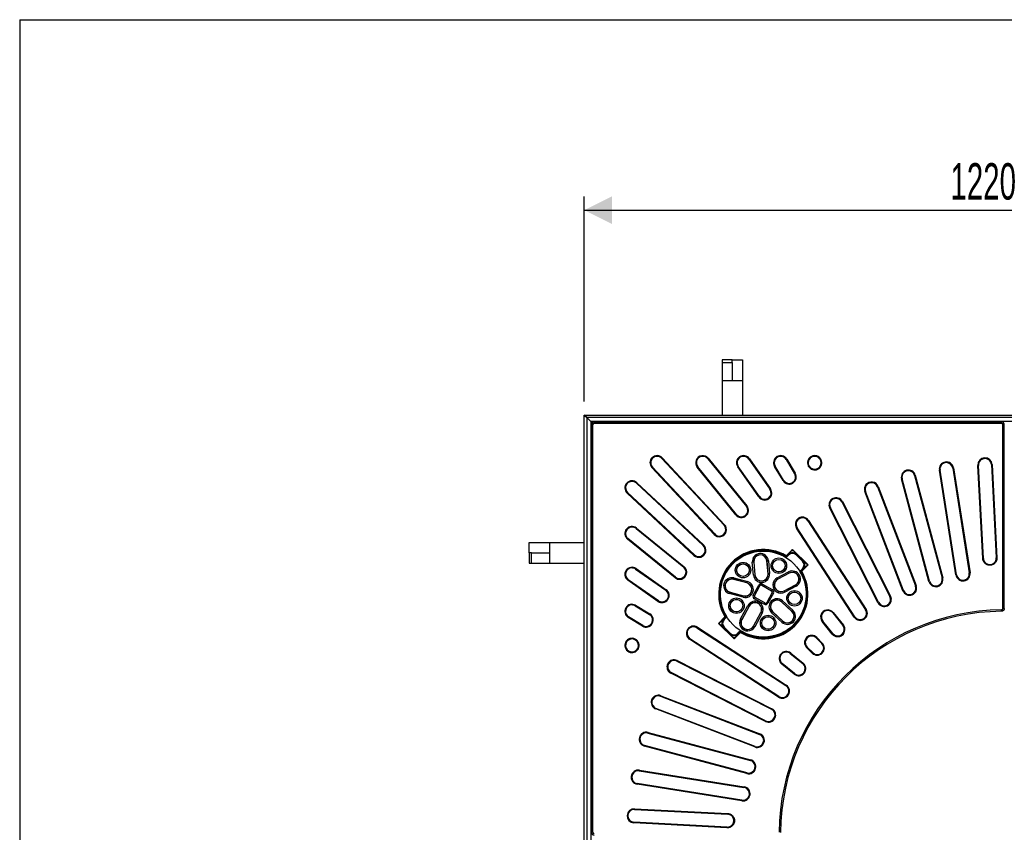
# Model space of a CAD drawing. Header units: millimetres. Extents: x 200 to 5740, y 200 to 4000.
# Tile 3 of 33: x 200 to 1630, y 2820 to 4000. Entities that reach past the tile are written whole.
import ezdxf

# ---------------------------------------------------------------- set-up
doc = ezdxf.new("R2010")
doc.units = ezdxf.units.MM
doc.header["$LTSCALE"] = 20
doc.layers.add('FORMAT', color=7, linetype='Continuous')
doc.styles.add('SLDTEXTSTYLE0', font='TXT', dxfattribs={"width": 0.605})
doc.dimstyles.new('SLDDIMSTYLE0', dxfattribs={"dimtxt": 51.366374, "dimasz": 40, "dimexe": 0, "dimexo": 0.0625, "dimgap": 12.841593, "dimtad": 1, "dimrnd": 1e-09, "dimzin": 12, "dimdsep": 46, "dimtxsty": 'SLDTEXTSTYLE0', "dimsah": 1, "dimcen": 0.09, "dimadec": 0, "dimazin": 3, "dimtfac": 1, "dimtofl": 0, "dimtmove": 0, "dimatfit": 3, "dimfxl": 0, "dimfrac": 2, "dimtolj": 1, "dimtzin": 12, "dimarcsym": 0})

# ---------------------------------------------------------------- blocks, each defined once
blk = doc.blocks.new('_D')
at = {"layer": 'FORMAT'}
for p, q in [((1019.8, 3445.7), (1019.8, 3743.3)), ((2239.8, 3445.7), (2239.8, 3743.3)), ((1019.8, 3723.5), (2239.8, 3723.5))]:
    blk.add_line(p, q, dxfattribs=at)
for points in [[(1019.8, 3723.5), (1059.8, 3703.5), (1059.8, 3743.5)], [(2239.8, 3723.5), (2199.8, 3743.5), (2199.8, 3703.5)]]:
    blk.add_solid(points, dxfattribs=at)
at = {"layer": 'FORMAT', "insert": (1551.4, 3791.7), "char_height": 52.92, "attachment_point": 1, "style": 'SLDTEXTSTYLE0'}
blk.add_mtext('1220', dxfattribs=at)

msp = doc.modelspace()

# ---------------------------------------------------------------- linework, layer by layer
at = {"color": 7, "linetype": 'Continuous', "lineweight": 25}
for p, q in [((1219.752, 3505.904), (1219.752, 3502.353)), ((1234.752, 3505.904), (1219.752, 3505.904)), ((1234.752, 3502.353), (1234.752, 3505.904)), ((1234.752, 3505.904), (1249.752, 3505.904)), ((1249.752, 3505.904), (1249.752, 3475.904)), ((1219.752, 3502.353), (1219.752, 3475.904)), ((1219.752, 3502.353), (1234.752, 3502.353)), ((1234.752, 3502.353), (1234.752, 3475.904)), ((1219.752, 3475.904), (1234.752, 3475.904)), ((1219.752, 3475.904), (1219.752, 3425.904)), ((1234.752, 3475.904), (1249.752, 3475.904)), ((1249.752, 3475.904), (1249.752, 3425.904)), ((1019.752, 2205.904), (1019.752, 3425.904)), ((1019.752, 3425.904), (1023.252, 3422.404)), ((1023.252, 3422.404), (1019.752, 3425.904)), ((1019.752, 3425.904), (2239.752, 3425.904)), ((1023.252, 3422.404), (1023.252, 2209.404)), ((1023.252, 3422.404), (1029.252, 3416.404)), ((2236.252, 3422.404), (1023.252, 3422.404)), ((1029.252, 3416.404), (1023.252, 3422.404)), ((1029.252, 3416.404), (1029.252, 2215.404)), ((1029.252, 3416.404), (1031.114, 3414.542)), ((2230.252, 3416.404), (1029.252, 3416.404)), ((1029.935, 3411.729), (1029.935, 2820.079)), ((1031.935, 3411.729), (1031.935, 2820.079)), ((1625.577, 3415.721), (1033.927, 3415.721)), ((1625.577, 3413.721), (1033.927, 3413.721)), ((1627.569, 3145.052), (1627.569, 3411.729)), ((1629.569, 3145.052), (1629.569, 3411.729)), ((1629.569, 3390.904), (1629.935, 3390.904)), ((1132.326, 3363.024), (1222.781, 3266.023)), ((1133.058, 3363.706), (1223.513, 3266.705)), ((1199.121, 3362.532), (1255.171, 3293.316)), ((1199.898, 3363.162), (1255.949, 3293.945)), ((1258.767, 3362.012), (1289.387, 3318.282)), ((1259.586, 3362.585), (1290.206, 3318.856)), ((1312.844, 3361.465), (1325.26, 3340.801)), ((1313.701, 3361.98), (1326.117, 3341.316)), ((1362.549, 3360.895), (1362.617, 3360.763)), ((1363.44, 3361.349), (1363.508, 3361.217)), ((1208.386, 3252.6), (1117.931, 3349.601)), ((1209.118, 3253.282), (1118.663, 3350.283)), ((1239.875, 3280.929), (1183.825, 3350.146)), ((1240.652, 3281.558), (1184.602, 3350.775)), ((1273.263, 3306.993), (1242.644, 3350.722)), ((1274.083, 3307.566), (1243.463, 3351.296)), ((1308.389, 3330.664), (1295.972, 3351.328)), ((1309.246, 3331.179), (1296.83, 3351.843)), ((1345.079, 3351.827), (1345.012, 3351.959)), ((1345.97, 3352.281), (1345.903, 3352.413)), ((1559.428, 3193.805), (1535.337, 3345.909)), ((1560.416, 3193.962), (1536.325, 3346.066)), ((1554.778, 3348.988), (1578.868, 3196.884)), ((1555.765, 3349.145), (1579.856, 3197.041)), ((1598.345, 3217.593), (1591.255, 3352.875)), ((1599.351, 3217.513), (1592.254, 3352.927)), ((1610.911, 3353.905), (1618.001, 3218.623)), ((1611.909, 3353.957), (1618.999, 3218.676)), ((1520.312, 3184.384), (1480.454, 3333.137)), ((1521.278, 3184.643), (1481.42, 3333.396)), ((1499.466, 3338.231), (1539.324, 3189.478)), ((1500.432, 3338.49), (1540.29, 3189.737)), ((1095.373, 3326.993), (1192.374, 3236.538)), ((1096.055, 3327.724), (1193.056, 3237.269)), ((1445.581, 3321.751), (1500.77, 3177.98)), ((1446.515, 3322.109), (1501.704, 3178.338)), ((1178.95, 3222.143), (1081.949, 3312.598)), ((1179.632, 3222.874), (1082.631, 3313.329)), ((1482.395, 3170.926), (1427.206, 3314.697)), ((1483.328, 3171.284), (1428.14, 3315.056)), ((1446.092, 3153.578), (1376.178, 3290.793)), ((1446.983, 3154.032), (1377.069, 3291.247)), ((1393.715, 3299.729), (1463.629, 3162.514)), ((1394.606, 3300.183), (1464.52, 3162.968)), ((1094.881, 3261.054), (1164.097, 3205.003)), ((1095.51, 3261.831), (1164.727, 3205.781)), ((1411.802, 3132.531), (1327.927, 3261.686)), ((1412.64, 3133.075), (1328.766, 3262.231)), ((1344.434, 3272.406), (1428.309, 3143.251)), ((1345.273, 3272.95), (1429.147, 3143.795)), ((1151.711, 3189.707), (1082.494, 3245.758)), ((1152.34, 3190.484), (1083.123, 3246.535)), ((939.752, 3240.904), (969.752, 3240.904)), ((939.752, 3225.904), (939.752, 3240.904)), ((969.752, 3225.904), (969.752, 3240.904)), ((969.752, 3240.904), (1019.752, 3240.904)), ((939.752, 3225.904), (939.752, 3210.904)), ((943.302, 3225.904), (939.752, 3225.904)), ((943.302, 3225.904), (969.752, 3225.904)), ((943.302, 3210.904), (943.302, 3225.904)), ((969.752, 3210.904), (969.752, 3225.904)), ((1312.433, 3220.753), (1312.936, 3221.597)), ((1312.798, 3218.953), (1316.522, 3222.676)), ((1312.936, 3221.597), (1322.178, 3230.839)), ((1312.936, 3221.597), (1313.641, 3220.893)), ((1316.543, 3223.795), (1313.641, 3220.893)), ((1316.543, 3222.725), (1316.543, 3223.795)), ((1320.993, 3229.357), (1322.178, 3230.839)), ((1322.178, 3230.839), (1323.364, 3229.357)), ((1322.178, 3230.839), (1344.688, 3208.33)), ((1337.643, 3213.965), (1327.814, 3223.795)), ((1327.814, 3223.795), (1327.814, 3222.725)), ((1327.814, 3222.725), (1336.573, 3213.965)), ((1327.835, 3222.676), (1336.525, 3213.987)), ((939.752, 3210.904), (943.302, 3210.904)), ((943.302, 3210.904), (969.752, 3210.904)), ((969.752, 3210.904), (1019.752, 3210.904)), ((1094.934, 3203.012), (1138.663, 3172.392)), ((1265.761, 3212.333), (1263.788, 3212.155)), ((1265.464, 3193.606), (1263.788, 3212.155)), ((1265.94, 3212.35), (1265.761, 3212.333)), ((1265.761, 3212.333), (1267.436, 3193.784)), ((1265.94, 3212.35), (1267.615, 3193.8)), ((1285.019, 3214.073), (1285.198, 3214.089)), ((1286.694, 3195.523), (1285.019, 3214.073)), ((1285.198, 3214.089), (1287.17, 3214.267)), ((1286.873, 3195.539), (1285.198, 3214.089)), ((1287.17, 3214.267), (1288.846, 3195.717)), ((1336.525, 3202.673), (1332.801, 3198.95)), ((1334.741, 3199.792), (1337.643, 3202.695)), ((1344.688, 3208.33), (1335.445, 3199.088)), ((1336.573, 3213.965), (1337.643, 3213.965)), ((1337.643, 3202.695), (1336.573, 3202.695)), ((1343.205, 3209.516), (1344.688, 3208.33)), ((1344.688, 3208.33), (1343.205, 3207.144)), ((1094.36, 3202.193), (1138.09, 3171.573)), ((1236.317, 3187.465), (1236.823, 3189.38)), ((1236.823, 3189.38), (1256.539, 3184.174)), ((1265.464, 3193.606), (1267.436, 3193.784)), ((1267.615, 3193.8), (1267.436, 3193.784)), ((1286.694, 3195.523), (1286.873, 3195.539)), ((1288.846, 3195.717), (1286.873, 3195.539)), ((1299.955, 3189.64), (1316.48, 3198.232)), ((1299.955, 3189.64), (1300.869, 3187.882)), ((1317.394, 3196.475), (1300.869, 3187.882)), ((1317.476, 3196.315), (1300.952, 3187.723)), ((1317.394, 3196.475), (1316.48, 3198.232)), ((1317.476, 3196.315), (1317.394, 3196.475)), ((1335.445, 3199.088), (1334.601, 3198.585)), ((1335.445, 3199.088), (1334.741, 3199.792)), ((1126.8, 3155.45), (1083.071, 3186.07)), ((1127.374, 3156.269), (1083.644, 3186.889)), ((1236.271, 3187.291), (1236.317, 3187.465)), ((1255.987, 3182.085), (1236.271, 3187.291)), ((1256.033, 3182.259), (1236.317, 3187.465)), ((1255.987, 3182.085), (1256.033, 3182.259)), ((1256.033, 3182.259), (1256.539, 3184.174)), ((1265.13, 3164.559), (1272.999, 3178.943)), ((1266.884, 3163.599), (1274.754, 3177.983)), ((1277.447, 3178.771), (1291.831, 3170.902)), ((1278.407, 3180.526), (1292.791, 3172.657)), ((1300.952, 3187.723), (1300.869, 3187.882)), ((1309.789, 3170.727), (1326.314, 3179.319)), ((1309.872, 3170.567), (1326.397, 3179.16)), ((1327.311, 3177.402), (1310.786, 3168.81)), ((1326.314, 3179.319), (1326.397, 3179.16)), ((1326.397, 3179.16), (1327.311, 3177.402)), ((1230.829, 3166.68), (1231.335, 3168.595)), ((1250.545, 3161.475), (1230.829, 3166.68)), ((1231.381, 3168.769), (1231.335, 3168.595)), ((1231.335, 3168.595), (1251.051, 3163.389)), ((1231.381, 3168.769), (1251.097, 3163.563)), ((1250.545, 3161.475), (1251.051, 3163.389)), ((1251.097, 3163.563), (1251.051, 3163.389)), ((1282.057, 3153.036), (1267.673, 3160.905)), ((1292.62, 3168.208), (1284.751, 3153.825)), ((1294.374, 3167.248), (1286.505, 3152.865)), ((1309.789, 3170.727), (1309.872, 3170.567)), ((1310.786, 3168.81), (1309.872, 3170.567)), ((1093.813, 3148.826), (1114.477, 3136.41)), ((1094.328, 3149.683), (1114.992, 3137.267)), ((1246.656, 3129.867), (1257.455, 3149.606)), ((1259.192, 3148.655), (1248.393, 3128.916)), ((1259.35, 3148.569), (1248.551, 3128.83)), ((1257.455, 3149.606), (1259.192, 3148.655)), ((1259.35, 3148.569), (1259.192, 3148.655)), ((1281.097, 3151.281), (1266.713, 3159.151)), ((1306.195, 3154.617), (1306.316, 3154.749)), ((1321.211, 3140.821), (1306.195, 3154.617)), ((1306.316, 3154.749), (1307.656, 3156.208)), ((1321.333, 3140.953), (1306.316, 3154.749)), ((1307.656, 3156.208), (1322.672, 3142.411)), ((1104.34, 3119.539), (1083.676, 3131.955)), ((1104.855, 3120.396), (1084.191, 3132.812)), ((1214.817, 3123.477), (1224.059, 3132.72)), ((1224.763, 3132.015), (1221.861, 3129.113)), ((1222.98, 3129.134), (1226.703, 3132.858)), ((1224.903, 3133.223), (1224.059, 3132.72)), ((1224.763, 3132.015), (1224.059, 3132.72)), ((1265.357, 3119.635), (1276.156, 3139.374)), ((1265.515, 3119.549), (1276.314, 3139.288)), ((1278.051, 3138.337), (1267.252, 3118.598)), ((1276.156, 3139.374), (1276.314, 3139.288)), ((1278.051, 3138.337), (1276.314, 3139.288)), ((1291.773, 3138.919), (1293.113, 3140.378)), ((1306.789, 3125.123), (1291.773, 3138.919)), ((1293.234, 3140.51), (1293.113, 3140.378)), ((1293.113, 3140.378), (1308.129, 3126.582)), ((1293.234, 3140.51), (1308.25, 3126.714)), ((1321.211, 3140.821), (1321.333, 3140.953)), ((1321.333, 3140.953), (1322.672, 3142.411)), ((1380.522, 3138.521), (1395.195, 3120.401)), ((1381.299, 3139.15), (1395.972, 3121.03)), ((1625.628, 3141.068), (1625.602, 3143.06)), ((1183.425, 3116.89), (1312.581, 3033.016)), ((1183.97, 3117.729), (1313.125, 3033.854)), ((1214.817, 3123.477), (1216.299, 3124.663)), ((1216.299, 3122.292), (1214.817, 3123.477)), ((1237.326, 3100.968), (1214.817, 3123.477)), ((1221.861, 3129.113), (1222.931, 3129.113)), ((1221.861, 3117.842), (1231.69, 3108.012)), ((1222.931, 3117.842), (1221.861, 3117.842)), ((1231.69, 3109.083), (1222.931, 3117.842)), ((1231.669, 3109.131), (1222.98, 3117.82)), ((1248.393, 3128.916), (1246.656, 3129.867)), ((1248.551, 3128.83), (1248.393, 3128.916)), ((1265.357, 3119.635), (1265.515, 3119.549)), ((1265.515, 3119.549), (1267.252, 3118.598)), ((1306.789, 3125.123), (1308.129, 3126.582)), ((1308.25, 3126.714), (1308.129, 3126.582)), ((1379.899, 3108.014), (1365.226, 3126.134)), ((1380.676, 3108.643), (1366.003, 3126.763)), ((1231.69, 3108.012), (1231.69, 3109.083)), ((1237.326, 3100.968), (1236.14, 3102.45)), ((1246.568, 3110.211), (1237.326, 3100.968)), ((1238.511, 3102.45), (1237.326, 3100.968)), ((1242.961, 3108.012), (1245.864, 3110.915)), ((1242.961, 3109.083), (1242.961, 3108.012)), ((1246.706, 3112.855), (1242.983, 3109.131)), ((1245.864, 3110.915), (1246.568, 3110.211)), ((1246.568, 3110.211), (1247.071, 3111.055)), ((1357.245, 3103.036), (1365.359, 3094.922)), ((1093.243, 3099.753), (1093.375, 3099.686)), ((1093.697, 3100.644), (1093.829, 3100.577)), ((1301.861, 3016.508), (1172.705, 3100.383)), ((1302.405, 3017.347), (1173.25, 3101.221)), ((1350.734, 3080.297), (1342.62, 3088.411)), ((1351.441, 3081.004), (1343.327, 3089.118)), ((1356.538, 3102.329), (1364.652, 3094.215)), ((1084.439, 3082.148), (1084.307, 3082.215)), ((1084.893, 3083.039), (1084.761, 3083.106)), ((1318.893, 3079.653), (1337.012, 3064.98)), ((1319.522, 3080.43), (1337.642, 3065.757)), ((1154.409, 3068.587), (1291.624, 2998.673)), ((1154.863, 3069.478), (1292.078, 2999.564)), ((1324.626, 3049.683), (1306.506, 3064.357)), ((1325.255, 3050.461), (1307.135, 3065.134)), ((1282.688, 2981.135), (1145.473, 3051.05)), ((1283.142, 2982.026), (1145.927, 3051.941)), ((1130.6, 3017.516), (1274.371, 2962.327)), ((1130.958, 3018.45), (1274.73, 2963.261)), ((1267.318, 2943.952), (1123.546, 2999.141)), ((1267.676, 2944.886), (1123.905, 3000.074)), ((1112.26, 2964.236), (1261.013, 2924.378)), ((1112.519, 2965.202), (1261.272, 2925.344)), ((1255.919, 2905.366), (1107.166, 2945.224)), ((1256.177, 2906.332), (1107.425, 2946.19)), ((1099.59, 2909.331), (1251.694, 2885.24)), ((1099.747, 2910.319), (1251.851, 2886.228)), ((1248.615, 2865.8), (1096.511, 2889.891)), ((1248.772, 2866.787), (1096.668, 2890.878)), ((1092.729, 2853.402), (1228.01, 2846.312)), ((1092.781, 2854.401), (1228.063, 2847.311)), ((1226.98, 2826.657), (1091.699, 2833.746)), ((1227.113, 2827.651), (1091.751, 2834.745))]:
    msp.add_line(p, q, dxfattribs=at)
at = {"color": 8, "linetype": 'Continuous', "lineweight": 25}
for p, q in [((1031.935, 3411.729), (1029.935, 3411.729)), ((1033.927, 3413.721), (1033.927, 3415.721)), ((1625.577, 3413.721), (1625.577, 3415.721)), ((1627.569, 3411.729), (1629.569, 3411.729)), ((1629.569, 3394.872), (1629.935, 3394.872)), ((1132.326, 3363.024), (1133.058, 3363.706)), ((1199.121, 3362.532), (1199.898, 3363.162)), ((1258.767, 3362.012), (1259.586, 3362.585)), ((1312.844, 3361.465), (1313.701, 3361.98)), ((1362.549, 3360.895), (1363.44, 3361.349)), ((1363.508, 3361.217), (1362.617, 3360.763)), ((1118.663, 3350.283), (1117.931, 3349.601)), ((1184.602, 3350.775), (1183.825, 3350.146)), ((1243.463, 3351.296), (1242.644, 3350.722)), ((1296.83, 3351.843), (1295.972, 3351.328)), ((1345.903, 3352.413), (1345.012, 3351.959)), ((1345.079, 3351.827), (1345.97, 3352.281)), ((1536.325, 3346.066), (1535.337, 3345.909)), ((1554.778, 3348.988), (1555.765, 3349.145)), ((1591.255, 3352.875), (1592.254, 3352.927)), ((1610.911, 3353.905), (1611.909, 3353.957)), ((1308.389, 3330.664), (1309.246, 3331.179)), ((1326.117, 3341.316), (1325.26, 3340.801)), ((1481.42, 3333.396), (1480.454, 3333.137)), ((1499.466, 3338.231), (1500.432, 3338.49)), ((1096.055, 3327.724), (1095.373, 3326.993)), ((1290.206, 3318.856), (1289.387, 3318.282)), ((1445.581, 3321.751), (1446.515, 3322.109)), ((1082.631, 3313.329), (1081.949, 3312.598)), ((1273.263, 3306.993), (1274.083, 3307.566)), ((1428.14, 3315.056), (1427.206, 3314.697)), ((1255.949, 3293.945), (1255.171, 3293.316)), ((1377.069, 3291.247), (1376.178, 3290.793)), ((1393.715, 3299.729), (1394.606, 3300.183)), ((1239.875, 3280.929), (1240.652, 3281.558)), ((1095.51, 3261.831), (1094.881, 3261.054)), ((1223.513, 3266.705), (1222.781, 3266.023)), ((1328.766, 3262.231), (1327.927, 3261.686)), ((1344.434, 3272.406), (1345.273, 3272.95)), ((1083.123, 3246.535), (1082.494, 3245.758)), ((1208.386, 3252.6), (1209.118, 3253.282)), ((1193.056, 3237.269), (1192.374, 3236.538)), ((1179.632, 3222.874), (1178.95, 3222.143)), ((1312.782, 3218.963), (1316.543, 3222.725)), ((1316.522, 3222.676), (1316.543, 3222.725)), ((1327.814, 3222.725), (1327.835, 3222.676)), ((1618.001, 3218.623), (1618.999, 3218.676)), ((1094.934, 3203.012), (1094.36, 3202.193)), ((1164.727, 3205.781), (1164.097, 3205.003)), ((1336.573, 3202.695), (1332.811, 3198.933)), ((1336.525, 3213.987), (1336.573, 3213.965)), ((1336.573, 3202.695), (1336.525, 3202.673)), ((1152.34, 3190.484), (1151.711, 3189.707)), ((1540.29, 3189.737), (1539.324, 3189.478)), ((1559.428, 3193.805), (1560.416, 3193.962)), ((1579.856, 3197.041), (1578.868, 3196.884)), ((1083.644, 3186.889), (1083.071, 3186.07)), ((1272.999, 3178.943), (1274.754, 3177.983)), ((1278.407, 3180.526), (1277.447, 3178.771)), ((1501.704, 3178.338), (1500.77, 3177.98)), ((1520.312, 3184.384), (1521.278, 3184.643)), ((1138.663, 3172.392), (1138.09, 3171.573)), ((1265.13, 3164.559), (1266.884, 3163.599)), ((1267.673, 3160.905), (1266.713, 3159.151)), ((1292.791, 3172.657), (1291.831, 3170.902)), ((1292.62, 3168.208), (1294.374, 3167.248)), ((1464.52, 3162.968), (1463.629, 3162.514)), ((1482.395, 3170.926), (1483.328, 3171.284)), ((1094.328, 3149.683), (1093.813, 3148.826)), ((1127.374, 3156.269), (1126.8, 3155.45)), ((1282.057, 3153.036), (1281.097, 3151.281)), ((1284.751, 3153.825), (1286.505, 3152.865)), ((1446.092, 3153.578), (1446.983, 3154.032)), ((1084.191, 3132.812), (1083.676, 3131.955)), ((1114.992, 3137.267), (1114.477, 3136.41)), ((1222.931, 3129.113), (1226.693, 3132.874)), ((1380.522, 3138.521), (1381.299, 3139.15)), ((1411.802, 3132.531), (1412.64, 3133.075)), ((1429.147, 3143.795), (1428.309, 3143.251)), ((1629.569, 3145.052), (1627.569, 3145.052)), ((1104.855, 3120.396), (1104.34, 3119.539)), ((1183.425, 3116.89), (1183.97, 3117.729)), ((1222.931, 3129.113), (1222.98, 3129.134)), ((1222.98, 3117.82), (1222.931, 3117.842)), ((1366.003, 3126.763), (1365.226, 3126.134)), ((1395.972, 3121.03), (1395.195, 3120.401)), ((1231.69, 3109.083), (1231.669, 3109.131)), ((1246.723, 3112.844), (1242.961, 3109.083)), ((1242.983, 3109.131), (1242.961, 3109.083)), ((1356.538, 3102.329), (1357.245, 3103.036)), ((1379.899, 3108.014), (1380.676, 3108.643)), ((1093.697, 3100.644), (1093.243, 3099.753)), ((1093.829, 3100.577), (1093.375, 3099.686)), ((1173.25, 3101.221), (1172.705, 3100.383)), ((1343.327, 3089.118), (1342.62, 3088.411)), ((1365.359, 3094.922), (1364.652, 3094.215)), ((1084.761, 3083.106), (1084.307, 3082.215)), ((1084.893, 3083.039), (1084.439, 3082.148)), ((1318.893, 3079.653), (1319.522, 3080.43)), ((1350.734, 3080.297), (1351.441, 3081.004)), ((1154.409, 3068.587), (1154.863, 3069.478)), ((1307.135, 3065.134), (1306.506, 3064.357)), ((1337.642, 3065.757), (1337.012, 3064.98)), ((1145.927, 3051.941), (1145.473, 3051.05)), ((1324.626, 3049.683), (1325.255, 3050.461)), ((1313.125, 3033.854), (1312.581, 3033.016)), ((1130.6, 3017.516), (1130.958, 3018.45)), ((1301.861, 3016.508), (1302.405, 3017.347)), ((1123.905, 3000.074), (1123.546, 2999.141)), ((1292.078, 2999.564), (1291.624, 2998.673)), ((1282.688, 2981.135), (1283.142, 2982.026)), ((1112.26, 2964.236), (1112.519, 2965.202)), ((1274.73, 2963.261), (1274.371, 2962.327)), ((1107.425, 2946.19), (1107.166, 2945.224)), ((1267.318, 2943.952), (1267.676, 2944.886)), ((1261.272, 2925.344), (1261.013, 2924.378)), ((1099.59, 2909.331), (1099.747, 2910.319)), ((1255.919, 2905.366), (1256.177, 2906.332)), ((1096.668, 2890.878), (1096.511, 2889.891)), ((1251.851, 2886.228), (1251.694, 2885.24)), ((1248.615, 2865.8), (1248.772, 2866.787)), ((1092.729, 2853.402), (1092.781, 2854.401)), ((1228.01, 2846.312), (1228.063, 2847.311)), ((1091.699, 2833.746), (1091.751, 2834.745)), ((1031.935, 2820.079), (1029.935, 2820.079))]:
    msp.add_line(p, q, dxfattribs=at)
at = {"color": 7, "linetype": 'Continuous', "lineweight": 25, "flags": 128}
for points in [[(1312.052, 3219.589), (1312.17, 3219.948), (1312.433, 3220.753)], [(1313.641, 3220.893), (1313.45, 3220.304), (1313.263, 3219.727)], [(1334.601, 3198.585), (1334.242, 3198.467), (1333.437, 3198.203)], [(1333.575, 3199.415), (1334.152, 3199.602), (1334.741, 3199.792)], [(1225.929, 3132.393), (1225.352, 3132.206), (1224.763, 3132.015)], [(1224.903, 3133.223), (1225.262, 3133.34), (1226.067, 3133.604)], [(1245.864, 3110.915), (1246.054, 3111.504), (1246.241, 3112.081)], [(1247.452, 3112.218), (1247.335, 3111.859), (1247.071, 3111.055)]]:
    msp.add_lwpolyline(points, dxfattribs=at)
at = {"color": 7, "linetype": 'Continuous', "lineweight": 25}
for centre, radius in [((1279.752, 3165.904), 62.5), ((1302.331, 3207.175), 11.239), ((1250.295, 3200.779), 11.239), ((1250.295, 3200.779), 9.258), ((1250.295, 3200.779), 9.078), ((1302.331, 3207.175), 9.258), ((1302.331, 3207.175), 9.078), ((1240.703, 3149.116), 11.239), ((1325.007, 3159.905), 11.239), ((1325.007, 3159.905), 9.258), ((1325.007, 3159.905), 9.078), ((1240.703, 3149.116), 9.258), ((1240.703, 3149.116), 9.078), ((1286.673, 3123.966), 11.239), ((1286.673, 3123.966), 9.258), ((1286.673, 3123.966), 9.078)]:
    msp.add_circle(centre, radius, dxfattribs=at)
for centre, radius, start, end in [((1125.495, 3356.654), 10.341, 43, 223), ((1125.495, 3356.654), 9.341, 90, 223), ((1125.495, 3356.654), 9.341, 43, 90), ((1191.861, 3356.654), 10.341, 39, 219), ((1191.861, 3356.654), 9.341, 90, 219), ((1191.861, 3356.654), 9.341, 39, 90), ((1251.115, 3356.654), 10.341, 35, 215), ((1251.115, 3356.654), 9.341, 90, 215), ((1251.115, 3356.654), 9.341, 35, 90), ((1304.837, 3356.654), 10.341, 31, 211), ((1304.837, 3356.654), 9.341, 90, 211), ((1304.837, 3356.654), 9.341, 31, 90), ((1354.226, 3356.654), 10.341, 27, 207), ((1354.226, 3356.654), 9.341, 90, 207), ((1354.293, 3356.522), 10.341, 207, 27), ((1354.293, 3356.522), 9.345, 207, 27), ((1354.226, 3356.654), 9.341, 27, 90), ((1601.582, 3353.416), 10.341, 3, 183), ((1601.582, 3353.416), 9.341, 90, 183), ((1601.582, 3353.416), 9.341, 3, 90), ((1490.443, 3335.813), 10.341, 15, 195), ((1545.551, 3347.527), 10.341, 9, 189), ((1545.551, 3347.527), 9.341, 90, 189), ((1545.551, 3347.527), 9.341, 9, 90), ((1317.253, 3335.99), 10.341, 211, 31), ((1317.253, 3335.99), 9.345, 211, 31), ((1490.443, 3335.813), 9.341, 90, 195), ((1490.443, 3335.813), 9.341, 15, 90), ((1089.002, 3320.161), 10.341, 47, 227), ((1089.002, 3320.161), 9.341, 90, 227), ((1089.002, 3320.161), 9.341, 47, 90), ((1281.735, 3312.924), 10.341, 215, 35), ((1281.735, 3312.924), 9.345, 215, 35), ((1436.861, 3318.403), 10.341, 21, 201), ((1436.861, 3318.403), 9.341, 90, 201), ((1436.861, 3318.403), 9.341, 21, 90), ((1385.392, 3295.488), 10.341, 27, 207), ((1385.392, 3295.488), 9.341, 90, 207), ((1385.392, 3295.488), 9.341, 27, 90), ((1247.912, 3287.437), 10.341, 219, 39), ((1247.912, 3287.437), 9.345, 219, 39), ((1336.6, 3267.318), 10.341, 33, 213), ((1336.6, 3267.318), 9.341, 90, 213), ((1336.6, 3267.318), 9.341, 33, 90), ((1089.002, 3253.794), 10.341, 51, 231), ((1089.002, 3253.794), 9.341, 90, 231), ((1089.002, 3253.794), 9.341, 51, 90), ((1215.95, 3259.653), 10.341, 223, 43), ((1215.95, 3259.653), 9.345, 223, 43), ((1186.003, 3229.706), 10.341, 227, 47), ((1186.003, 3229.706), 9.345, 227, 47), ((1279.752, 3165.904), 64.83, 59.211917, 210.788083), ((1279.752, 3165.904), 63.847, 59.211917, 210.788083), ((1279.752, 3165.904), 62.653, 58.966834, 211.033166), ((1275.479, 3213.211), 11.739, 5.160952, 185.160952), ((1275.479, 3213.211), 9.758, 5.160952, 185.160952), ((1275.479, 3213.211), 9.578, 5.160952, 185.160952), ((1312.567, 3220.453), 1.006, 239.197788, 313.782315), ((1312.945, 3221.619), 1.006, 239.435281, 313.785544), ((1322.178, 3216.988), 8.041, 45.508126, 134.491874), ((1322.178, 3217.019), 8, 91.455978, 134.762887), ((1322.178, 3217.019), 8, 45.46123, 91.455978), ((1089.002, 3194.541), 10.341, 55, 235), ((1089.002, 3194.541), 9.341, 90, 235), ((1089.002, 3194.541), 9.341, 55, 90), ((1158.219, 3197.744), 10.341, 231, 51), ((1158.219, 3197.744), 9.345, 231, 51), ((1330.868, 3208.33), 8, 1.455978, 44.762887), ((1330.868, 3208.33), 8, 315.46123, 1.455978), ((1330.837, 3208.33), 8.041, 315.508126, 44.491874), ((1233.826, 3178.03), 11.739, 75.209366, 255.209366), ((1279.752, 3165.904), 64.83, 239.211917, 30.788083), ((1279.752, 3165.904), 63.847, 239.211917, 30.788083), ((1279.752, 3165.904), 62.653, 238.966834, 31.033166), ((1277.155, 3194.662), 11.739, 185.160952, 5.160952), ((1277.155, 3194.662), 9.758, 185.160952, 5.160952), ((1277.155, 3194.662), 9.578, 185.160952, 5.160952), ((1305.371, 3179.225), 11.739, 117.473312, 297.473312), ((1321.895, 3187.817), 11.739, 297.473312, 117.473312), ((1321.895, 3187.817), 9.758, 297.473312, 117.473312), ((1321.895, 3187.817), 9.578, 297.473312, 117.473312), ((1334.301, 3198.719), 1.006, 136.217685, 210.802212), ((1335.467, 3199.096), 1.006, 136.214456, 210.564719), ((1530.301, 3187.061), 10.341, 195, 15), ((1530.301, 3187.061), 9.345, 195, 15), ((1569.642, 3195.423), 10.341, 189, 9), ((1569.642, 3195.423), 9.345, 189, 9), ((1233.826, 3178.03), 9.758, 75.209366, 255.209366), ((1233.826, 3178.03), 9.578, 75.209366, 255.209366), ((1253.542, 3172.824), 11.739, 255.209366, 75.209366), ((1253.542, 3172.824), 9.758, 255.209366, 75.209366), ((1253.542, 3172.824), 9.578, 255.209366, 75.209366), ((1305.371, 3179.225), 9.758, 117.473312, 297.473312), ((1305.371, 3179.225), 9.578, 117.473312, 297.473312), ((1492.049, 3174.632), 10.341, 201, 21), ((1492.049, 3174.632), 9.345, 201, 21), ((1132.732, 3163.921), 10.341, 235, 55), ((1132.732, 3163.921), 9.345, 235, 55), ((1455.306, 3158.273), 10.341, 207, 27), ((1455.306, 3158.273), 9.345, 207, 27), ((1089.002, 3140.819), 10.341, 59, 239), ((1089.002, 3140.819), 9.341, 90, 239), ((1089.002, 3140.819), 9.341, 59, 90), ((1267.753, 3143.971), 11.739, 331.317132, 151.317132), ((1267.753, 3143.971), 9.758, 331.317132, 151.317132), ((1267.753, 3143.971), 9.578, 331.317132, 151.317132), ((1299.715, 3147.563), 11.739, 47.424898, 227.424898), ((1299.715, 3147.563), 9.758, 47.424898, 227.424898), ((1299.715, 3147.563), 9.578, 47.424898, 227.424898), ((1109.666, 3128.403), 10.341, 239, 59), ((1109.666, 3128.403), 9.345, 239, 59), ((1224.037, 3132.711), 1.006, 316.214456, 30.564719), ((1225.203, 3133.089), 1.006, 316.217685, 30.802212), ((1629.752, 2815.904), 327.183, 90.726716, 179.273284), ((1629.752, 2815.904), 325.183, 90.726716, 179.273284), ((1314.731, 3133.767), 11.739, 227.424898, 47.424898), ((1314.731, 3133.767), 9.758, 227.424898, 47.424898), ((1314.731, 3133.767), 9.578, 227.424898, 47.424898), ((1373.263, 3132.642), 10.341, 39, 219), ((1373.263, 3132.642), 9.341, 90, 219), ((1373.263, 3132.642), 9.341, 39, 90), ((1420.475, 3138.163), 10.341, 213, 33), ((1420.475, 3138.163), 9.345, 213, 33), ((1178.338, 3109.056), 10.341, 57, 237), ((1178.338, 3109.056), 9.341, 90, 237), ((1178.338, 3109.056), 9.341, 57, 90), ((1228.667, 3123.477), 8.041, 135.508126, 224.491874), ((1228.636, 3123.477), 8, 135.46123, 181.455978), ((1228.636, 3123.477), 8, 181.455978, 224.762887), ((1256.954, 3124.232), 11.739, 151.317132, 331.317132), ((1256.954, 3124.232), 9.758, 151.317132, 331.317132), ((1256.954, 3124.232), 9.578, 151.317132, 331.317132), ((1387.936, 3114.522), 10.341, 219, 39), ((1387.936, 3114.522), 9.345, 219, 39), ((1237.326, 3114.819), 8.041, 225.508126, 314.491874), ((1237.326, 3114.788), 8, 225.46123, 271.455978), ((1237.326, 3114.788), 8, 271.455978, 314.762887), ((1246.56, 3110.189), 1.006, 59.435281, 133.785544), ((1246.937, 3111.354), 1.006, 59.197788, 133.782315), ((1349.932, 3095.723), 10.341, 45, 225), ((1349.932, 3095.723), 9.341, 90, 225), ((1349.932, 3095.723), 9.341, 45, 90), ((1089.002, 3091.43), 10.341, 63, 243), ((1089.002, 3091.43), 9.341, 90, 243), ((1089.134, 3091.362), 10.341, 243, 63), ((1089.134, 3091.362), 9.345, 243, 63), ((1089.002, 3091.43), 9.341, 63, 90), ((1358.046, 3087.61), 10.341, 225, 45), ((1358.046, 3087.61), 9.345, 225, 45), ((1313.014, 3072.393), 10.341, 51, 231), ((1313.014, 3072.393), 9.341, 90, 231), ((1313.014, 3072.393), 9.341, 51, 90), ((1150.168, 3060.264), 10.341, 63, 243), ((1150.168, 3060.264), 9.341, 90, 243), ((1150.168, 3060.264), 9.341, 63, 90), ((1331.134, 3057.72), 10.341, 231, 51), ((1331.134, 3057.72), 9.345, 231, 51), ((1307.493, 3025.181), 10.341, 237, 57), ((1307.493, 3025.181), 9.345, 237, 57), ((1127.252, 3008.795), 10.341, 69, 249), ((1127.252, 3008.795), 9.341, 90, 249), ((1127.252, 3008.795), 9.341, 69, 90), ((1287.383, 2990.35), 10.341, 243, 63), ((1287.383, 2990.35), 9.345, 243, 63), ((1109.843, 2955.213), 10.341, 75, 255), ((1109.843, 2955.213), 9.341, 90, 255), ((1109.843, 2955.213), 9.341, 75, 90), ((1271.024, 2953.607), 10.341, 249, 69), ((1271.024, 2953.607), 9.345, 249, 69), ((1258.595, 2915.355), 10.341, 255, 75), ((1258.595, 2915.355), 9.345, 255, 75), ((1098.129, 2900.105), 10.341, 81, 261), ((1098.129, 2900.105), 9.341, 90, 261), ((1098.129, 2900.105), 9.341, 81, 90), ((1250.233, 2876.014), 10.341, 261, 81), ((1250.233, 2876.014), 9.345, 261, 81), ((1092.24, 2844.074), 10.341, 87, 267), ((1092.24, 2844.074), 9.341, 90, 267), ((1092.24, 2844.074), 9.341, 87, 90)]:
    msp.add_arc(centre, radius, start, end, dxfattribs=at)
for centre, major_axis, ratio, start_param, end_param in [((1033.942, 3411.713), (2.829, -2.829), 0.99997115, 2.35999259, 3.92319272), ((1033.942, 3411.713), (-1.425, 1.425), 0.99243251, 5.50158524, 7.06478537), ((1625.562, 3411.713), (2.829, 2.829), 0.99997115, 5.50158524, 7.06478537), ((1625.562, 3411.713), (1.425, 1.425), 0.99243251, 5.50158524, 7.06478537), ((1276.507, 3176.989), (-1.132, 3.868), 0.99243251, 5.50158524, 7.06478537), ((1276.507, 3176.989), (-0.575, 1.963), 0.97769116, 5.50158524, 7.06478537), ((1268.667, 3162.659), (-3.868, -1.132), 0.99243251, 5.50158524, 7.06478537), ((1268.667, 3162.659), (1.963, 0.575), 0.97769116, 2.35999259, 3.92319272), ((1290.837, 3169.149), (1.963, 0.575), 0.97769116, 5.50158524, 7.06478537), ((1290.837, 3169.149), (3.868, 1.132), 0.99243251, 5.50158524, 7.06478537), ((1282.997, 3154.819), (1.132, -3.868), 0.99243251, 5.50158524, 7.06478537), ((1282.997, 3154.819), (-0.575, 1.963), 0.97769116, 2.35999259, 3.92319272), ((1033.942, 2820.094), (2.829, 2.829), 0.99997115, 2.35999259, 3.92319272), ((1033.942, 2820.094), (-1.425, -1.425), 0.99243251, 5.50158524, 7.06478537)]:
    msp.add_ellipse(centre, major_axis=major_axis, ratio=ratio, start_param=start_param, end_param=end_param, dxfattribs=at)
at = {"color": 8, "linetype": 'Continuous', "lineweight": 25}
for points, knots in [([(1311.877, 3219.381), (1311.921, 3219.421), (1312.022, 3219.513), (1312.041, 3219.562), (1312.052, 3219.589)], [0, 0, 0, 0, 0.4396243, 1, 1, 1, 1]), ([(1312.658, 3218.956), (1312.739, 3219.046), (1312.948, 3219.276), (1313.177, 3219.563), (1313.234, 3219.672), (1313.263, 3219.727)], [0, 0, 0, 0, 0.240909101, 0.620414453, 1, 1, 1, 1]), ([(1333.575, 3199.415), (1333.572, 3199.413), (1333.527, 3199.398), (1333.374, 3199.298), (1333.106, 3199.085), (1332.897, 3198.894), (1332.839, 3198.84)], [0, 0, 0, 0, 0.03525943, 0.43152066, 0.84007426, 1, 1, 1, 1]), ([(1225.929, 3132.393), (1225.933, 3132.394), (1225.977, 3132.41), (1226.13, 3132.509), (1226.4, 3132.724), (1226.611, 3132.918), (1226.672, 3132.974)], [0, 0, 0, 0, 0.03504015, 0.428837, 0.83484977, 1, 1, 1, 1]), ([(1246.851, 3112.857), (1246.768, 3112.765), (1246.557, 3112.533), (1246.327, 3112.244), (1246.27, 3112.135), (1246.241, 3112.081)], [0, 0, 0, 0, 0.24494008, 0.62243015, 1, 1, 1, 1]), ([(1247.452, 3112.218), (1247.463, 3112.246), (1247.482, 3112.295), (1247.586, 3112.389), (1247.632, 3112.431)], [0, 0, 0, 0, 0.55156938, 1, 1, 1, 1])]:
    msp.add_open_spline(points, degree=3, knots=knots, dxfattribs=at)
at = {"color": 7, "linetype": 'Continuous', "lineweight": 25}
for points, knots in [([(1316.543, 3223.795), (1316.55, 3223.804), (1316.565, 3223.822), (1316.593, 3223.858), (1316.633, 3223.907), (1316.687, 3223.975), (1316.778, 3224.088), (1316.909, 3224.252), (1317.119, 3224.515), (1317.407, 3224.875), (1317.751, 3225.304), (1318.093, 3225.733), (1318.439, 3226.165), (1318.807, 3226.625), (1319.181, 3227.093), (1319.553, 3227.558), (1319.956, 3228.061), (1320.442, 3228.668), (1320.801, 3229.117), (1320.993, 3229.357)], [0, 0, 0, 0, 0.006714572, 0.014542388, 0.023602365, 0.037801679, 0.054617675, 0.088201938, 0.129215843, 0.198451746, 0.28283703, 0.360033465, 0.427853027, 0.513719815, 0.60501156, 0.677043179, 0.761391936, 0.872623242, 1, 1, 1, 1]), ([(1327.814, 3223.795), (1327.074, 3224.524), (1326.189, 3225.107), (1324.262, 3225.895), (1323.221, 3226.099), (1321.136, 3226.099), (1320.095, 3225.895), (1318.168, 3225.107), (1317.283, 3224.524), (1316.543, 3223.795)], [0, 0, 0, 0, 0.25, 0.25, 0.5, 0.5, 0.75, 0.75, 1, 1, 1, 1]), ([(1323.364, 3229.357), (1323.556, 3229.117), (1323.915, 3228.668), (1324.392, 3228.073), (1324.788, 3227.577), (1325.16, 3227.112), (1325.535, 3226.644), (1325.903, 3226.184), (1326.249, 3225.752), (1326.601, 3225.311), (1326.95, 3224.875), (1327.238, 3224.515), (1327.448, 3224.252), (1327.579, 3224.088), (1327.67, 3223.975), (1327.729, 3223.901), (1327.778, 3223.84), (1327.803, 3223.809), (1327.814, 3223.795)], [0, 0, 0, 0, 0.1273783, 0.23861285, 0.31655967, 0.3909976, 0.48628991, 0.56587398, 0.63636741, 0.71717724, 0.80155741, 0.87080151, 0.9118098, 0.94540117, 0.96221213, 0.9764171, 0.98953084, 1, 1, 1, 1]), ([(1618.999, 3218.676), (1619.035, 3217.993), (1619.002, 3217.307), (1618.807, 3215.97), (1618.645, 3215.316), (1618.305, 3214.357), (1618.175, 3214.04), (1617.886, 3213.426), (1617.727, 3213.128), (1617.21, 3212.26), (1616.809, 3211.715), (1615.895, 3210.701), (1615.395, 3210.247), (1614.585, 3209.643), (1614.305, 3209.454), (1613.723, 3209.103), (1613.421, 3208.94), (1612.504, 3208.504), (1611.87, 3208.276), (1610.887, 3208.026), (1610.553, 3207.959), (1609.879, 3207.857), (1609.542, 3207.823), (1608.532, 3207.771), (1607.859, 3207.802), (1606.849, 3207.948), (1606.513, 3208.014), (1605.857, 3208.177), (1605.534, 3208.273), (1604.899, 3208.499), (1604.587, 3208.627), (1603.975, 3208.914), (1603.672, 3209.075), (1602.796, 3209.597), (1602.254, 3209.997), (1601.502, 3210.674), (1601.262, 3210.913), (1600.802, 3211.416), (1600.585, 3211.679), (1599.979, 3212.492), (1599.631, 3213.068), (1599.193, 3213.986), (1599.061, 3214.302), (1598.83, 3214.941), (1598.732, 3215.264), (1598.483, 3216.243), (1598.381, 3216.911), (1598.345, 3217.593)], [0, 0, 0, 0, 0.0625, 0.0625, 0.125, 0.125, 0.15625, 0.15625, 0.1875, 0.1875, 0.25, 0.25, 0.3125, 0.3125, 0.34375, 0.34375, 0.375, 0.375, 0.4375, 0.4375, 0.46875, 0.46875, 0.5, 0.5, 0.5625, 0.5625, 0.59375, 0.59375, 0.625, 0.625, 0.65625, 0.65625, 0.6875, 0.6875, 0.75, 0.75, 0.78125, 0.78125, 0.8125, 0.8125, 0.875, 0.875, 0.90625, 0.90625, 0.9375, 0.9375, 1, 1, 1, 1]), ([(1598.345, 3217.593), (1598.483, 3217.6), (1598.621, 3217.608), (1598.873, 3217.621), (1598.988, 3217.627), (1599.174, 3217.637), (1599.246, 3217.64), (1599.335, 3217.645), (1599.352, 3217.646), (1599.34, 3217.645)], [0, 0, 0, 0, 0.25, 0.25, 0.5, 0.5, 0.75, 0.75, 1, 1, 1, 1]), ([(1599.34, 3217.645), (1599.348, 3217.493), (1599.36, 3217.338), (1599.391, 3217.033), (1599.41, 3216.881), (1599.478, 3216.428), (1599.539, 3216.13), (1599.688, 3215.539), (1599.778, 3215.247), (1599.986, 3214.67), (1600.105, 3214.384), (1600.5, 3213.554), (1600.815, 3213.033), (1601.545, 3212.053), (1601.964, 3211.593), (1602.87, 3210.777), (1603.36, 3210.415), (1604.152, 3209.943), (1604.426, 3209.797), (1604.979, 3209.537), (1605.261, 3209.421), (1605.835, 3209.218), (1606.127, 3209.13), (1606.72, 3208.983), (1607.024, 3208.924), (1607.937, 3208.791), (1608.546, 3208.763), (1609.459, 3208.81), (1609.763, 3208.841), (1610.372, 3208.933), (1610.675, 3208.994), (1611.563, 3209.22), (1612.136, 3209.426), (1612.966, 3209.821), (1613.238, 3209.968), (1613.764, 3210.285), (1614.017, 3210.456), (1614.75, 3211.003), (1615.201, 3211.413), (1616.027, 3212.33), (1616.389, 3212.823), (1616.857, 3213.608), (1617, 3213.877), (1617.261, 3214.432), (1617.379, 3214.719), (1617.686, 3215.586), (1617.832, 3216.178), (1617.964, 3217.084), (1617.993, 3217.39), (1618.014, 3217.852), (1618.018, 3218.007), (1618.017, 3218.315), (1618.012, 3218.471), (1618.004, 3218.623)], [0, 0, 0, 0, 0.015625, 0.015625, 0.03125, 0.03125, 0.0625, 0.0625, 0.09375, 0.09375, 0.125, 0.125, 0.1875, 0.1875, 0.25, 0.25, 0.3125, 0.3125, 0.34375, 0.34375, 0.375, 0.375, 0.40625, 0.40625, 0.4375, 0.4375, 0.5, 0.5, 0.53125, 0.53125, 0.5625, 0.5625, 0.625, 0.625, 0.65625, 0.65625, 0.6875, 0.6875, 0.75, 0.75, 0.8125, 0.8125, 0.84375, 0.84375, 0.875, 0.875, 0.9375, 0.9375, 0.96875, 0.96875, 0.984375, 0.984375, 1, 1, 1, 1]), ([(1337.643, 3213.965), (1337.652, 3213.959), (1337.67, 3213.944), (1337.706, 3213.915), (1337.756, 3213.876), (1337.824, 3213.821), (1337.936, 3213.731), (1338.101, 3213.6), (1338.363, 3213.389), (1338.723, 3213.102), (1339.153, 3212.758), (1339.581, 3212.415), (1340.014, 3212.069), (1340.473, 3211.702), (1340.941, 3211.328), (1341.406, 3210.955), (1341.909, 3210.553), (1342.517, 3210.067), (1342.966, 3209.708), (1343.205, 3209.516)], [0, 0, 0, 0, 0.00671457, 0.01454239, 0.02360237, 0.03780168, 0.05461767, 0.08820194, 0.12921584, 0.19845175, 0.28283703, 0.36003346, 0.42785303, 0.51371981, 0.60501156, 0.67704318, 0.76139194, 0.87262322, 1, 1, 1, 1]), ([(1337.643, 3202.695), (1338.372, 3203.434), (1338.955, 3204.319), (1339.743, 3206.246), (1339.948, 3207.288), (1339.948, 3209.372), (1339.743, 3210.414), (1338.955, 3212.341), (1338.372, 3213.226), (1337.643, 3213.965)], [0, 0, 0, 0, 0.25, 0.25, 0.5, 0.5, 0.75, 0.75, 1, 1, 1, 1]), ([(1343.205, 3207.144), (1342.966, 3206.953), (1342.517, 3206.593), (1341.921, 3206.117), (1341.426, 3205.721), (1340.96, 3205.348), (1340.492, 3204.974), (1340.032, 3204.606), (1339.6, 3204.26), (1339.16, 3203.908), (1338.723, 3203.559), (1338.363, 3203.271), (1338.101, 3203.061), (1337.937, 3202.929), (1337.823, 3202.839), (1337.749, 3202.779), (1337.688, 3202.73), (1337.657, 3202.706), (1337.643, 3202.695)], [0, 0, 0, 0, 0.127378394, 0.238612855, 0.316559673, 0.390997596, 0.486289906, 0.565873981, 0.636367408, 0.71717724, 0.801557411, 0.870801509, 0.9118098, 0.945401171, 0.962212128, 0.9764171, 0.989530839, 1, 1, 1, 1]), ([(1625.602, 3143.06), (1625.733, 3143.062), (1625.861, 3143.076), (1626.113, 3143.129), (1626.238, 3143.168), (1626.477, 3143.269), (1626.59, 3143.33), (1626.803, 3143.475), (1626.905, 3143.559), (1627.086, 3143.743), (1627.167, 3143.843), (1627.31, 3144.059), (1627.371, 3144.175), (1627.518, 3144.532), (1627.569, 3144.791), (1627.569, 3145.052)], [0, 0, 0, 0, 0.125, 0.125, 0.25, 0.25, 0.375, 0.375, 0.5, 0.5, 0.625, 0.625, 0.75, 0.75, 1, 1, 1, 1]), ([(1629.562, 3145.052), (1629.561, 3144.792), (1629.535, 3144.534), (1629.432, 3144.023), (1629.356, 3143.776), (1629.16, 3143.301), (1629.037, 3143.07), (1628.751, 3142.638), (1628.588, 3142.439), (1628.226, 3142.072), (1628.024, 3141.904), (1627.598, 3141.614), (1627.372, 3141.491), (1626.896, 3141.287), (1626.647, 3141.209), (1626.144, 3141.101), (1625.888, 3141.072), (1625.628, 3141.068)], [0, 0, 0, 0, 0.125, 0.125, 0.25, 0.25, 0.375, 0.375, 0.5, 0.5, 0.625, 0.625, 0.75, 0.75, 0.875, 0.875, 1, 1, 1, 1]), ([(1216.299, 3124.663), (1216.538, 3124.855), (1216.988, 3125.214), (1217.583, 3125.69), (1218.078, 3126.087), (1218.544, 3126.459), (1219.012, 3126.834), (1219.472, 3127.202), (1219.904, 3127.548), (1220.345, 3127.9), (1220.781, 3128.249), (1221.141, 3128.537), (1221.403, 3128.747), (1221.568, 3128.878), (1221.681, 3128.969), (1221.755, 3129.028), (1221.816, 3129.077), (1221.847, 3129.102), (1221.861, 3129.113)], [0, 0, 0, 0, 0.12737835, 0.23861285, 0.31655967, 0.3909976, 0.48628991, 0.56587398, 0.63636741, 0.71717724, 0.80155741, 0.87080151, 0.9118098, 0.94540117, 0.96221213, 0.9764171, 0.98953084, 1, 1, 1, 1]), ([(1221.861, 3117.842), (1221.852, 3117.849), (1221.834, 3117.863), (1221.798, 3117.892), (1221.748, 3117.932), (1221.681, 3117.986), (1221.568, 3118.076), (1221.403, 3118.208), (1221.141, 3118.418), (1220.781, 3118.706), (1220.351, 3119.049), (1219.923, 3119.392), (1219.491, 3119.738), (1219.031, 3120.106), (1218.563, 3120.48), (1218.098, 3120.852), (1217.595, 3121.255), (1216.988, 3121.741), (1216.538, 3122.1), (1216.299, 3122.292)], [0, 0, 0, 0, 0.006714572, 0.014542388, 0.023602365, 0.037801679, 0.054617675, 0.088201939, 0.129215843, 0.198451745, 0.28283703, 0.360033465, 0.427853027, 0.513719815, 0.60501156, 0.677043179, 0.761391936, 0.872623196, 1, 1, 1, 1]), ([(1221.861, 3129.113), (1221.132, 3128.373), (1220.549, 3127.488), (1219.761, 3125.561), (1219.557, 3124.519), (1219.557, 3122.435), (1219.761, 3121.393), (1220.549, 3119.466), (1221.132, 3118.582), (1221.861, 3117.842)], [0, 0, 0, 0, 0.25, 0.25, 0.5, 0.5, 0.75, 0.75, 1, 1, 1, 1]), ([(1236.14, 3102.45), (1235.948, 3102.69), (1235.589, 3103.139), (1235.113, 3103.735), (1234.716, 3104.23), (1234.344, 3104.695), (1233.969, 3105.164), (1233.601, 3105.624), (1233.255, 3106.056), (1232.903, 3106.496), (1232.554, 3106.933), (1232.266, 3107.292), (1232.056, 3107.555), (1231.925, 3107.719), (1231.834, 3107.832), (1231.775, 3107.907), (1231.726, 3107.968), (1231.701, 3107.999), (1231.69, 3108.012)], [0, 0, 0, 0, 0.12737828, 0.23861285, 0.31655967, 0.3909976, 0.48628991, 0.56587398, 0.63636741, 0.71717724, 0.80155741, 0.87080151, 0.9118098, 0.94540117, 0.96221213, 0.9764171, 0.98953084, 1, 1, 1, 1]), ([(1231.69, 3108.012), (1232.43, 3107.284), (1233.315, 3106.701), (1235.242, 3105.913), (1236.284, 3105.708), (1238.368, 3105.708), (1239.41, 3105.913), (1241.337, 3106.701), (1242.221, 3107.284), (1242.961, 3108.012)], [0, 0, 0, 0, 0.25, 0.25, 0.5, 0.5, 0.75, 0.75, 1, 1, 1, 1]), ([(1242.961, 3108.012), (1242.954, 3108.004), (1242.94, 3107.986), (1242.911, 3107.95), (1242.871, 3107.9), (1242.817, 3107.832), (1242.727, 3107.719), (1242.595, 3107.555), (1242.385, 3107.292), (1242.097, 3106.933), (1241.753, 3106.503), (1241.411, 3106.074), (1241.065, 3105.642), (1240.697, 3105.183), (1240.323, 3104.715), (1239.951, 3104.25), (1239.548, 3103.747), (1239.062, 3103.139), (1238.703, 3102.69), (1238.511, 3102.45)], [0, 0, 0, 0, 0.00671457, 0.01454239, 0.02360237, 0.03780168, 0.05461767, 0.08820194, 0.12921584, 0.19845175, 0.28283703, 0.36003346, 0.42785303, 0.51371981, 0.60501156, 0.67704318, 0.76139194, 0.87262315, 1, 1, 1, 1]), ([(1228.063, 2847.311), (1228.745, 2847.275), (1229.412, 2847.173), (1230.392, 2846.924), (1230.715, 2846.825), (1231.353, 2846.595), (1231.67, 2846.463), (1232.588, 2846.025), (1233.164, 2845.677), (1233.976, 2845.07), (1234.239, 2844.854), (1234.743, 2844.394), (1234.982, 2844.154), (1235.659, 2843.402), (1236.059, 2842.86), (1236.581, 2841.984), (1236.742, 2841.681), (1237.029, 2841.069), (1237.157, 2840.757), (1237.382, 2840.122), (1237.479, 2839.799), (1237.642, 2839.143), (1237.708, 2838.807), (1237.854, 2837.797), (1237.885, 2837.124), (1237.833, 2836.113), (1237.799, 2835.777), (1237.697, 2835.103), (1237.63, 2834.769), (1237.38, 2833.785), (1237.152, 2833.152), (1236.715, 2832.234), (1236.553, 2831.932), (1236.202, 2831.351), (1236.013, 2831.071), (1235.409, 2830.26), (1234.955, 2829.761), (1233.941, 2828.847), (1233.396, 2828.446), (1232.528, 2827.928), (1232.23, 2827.77), (1231.616, 2827.481), (1231.298, 2827.351), (1230.34, 2827.011), (1229.686, 2826.849), (1228.349, 2826.654), (1227.663, 2826.621), (1226.98, 2826.657)], [0, 0, 0, 0, 0.0625, 0.0625, 0.09375, 0.09375, 0.125, 0.125, 0.1875, 0.1875, 0.21875, 0.21875, 0.25, 0.25, 0.3125, 0.3125, 0.34375, 0.34375, 0.375, 0.375, 0.40625, 0.40625, 0.4375, 0.4375, 0.5, 0.5, 0.53125, 0.53125, 0.5625, 0.5625, 0.625, 0.625, 0.65625, 0.65625, 0.6875, 0.6875, 0.75, 0.75, 0.8125, 0.8125, 0.84375, 0.84375, 0.875, 0.875, 0.9375, 0.9375, 1, 1, 1, 1]), ([(1227.032, 2827.651), (1227.648, 2827.619), (1228.27, 2827.648), (1229.478, 2827.824), (1230.069, 2827.97), (1230.936, 2828.277), (1231.223, 2828.395), (1231.778, 2828.656), (1232.048, 2828.799), (1232.833, 2829.266), (1233.326, 2829.629), (1234.243, 2830.455), (1234.653, 2830.906), (1235.2, 2831.638), (1235.371, 2831.892), (1235.688, 2832.417), (1235.835, 2832.69), (1236.23, 2833.52), (1236.436, 2834.092), (1236.662, 2834.981), (1236.723, 2835.284), (1236.815, 2835.892), (1236.846, 2836.197), (1236.893, 2837.11), (1236.865, 2837.719), (1236.732, 2838.632), (1236.673, 2838.935), (1236.526, 2839.529), (1236.438, 2839.821), (1236.234, 2840.394), (1236.119, 2840.676), (1235.858, 2841.23), (1235.713, 2841.503), (1235.241, 2842.295), (1234.879, 2842.786), (1234.063, 2843.691), (1233.602, 2844.11), (1232.623, 2844.841), (1232.102, 2845.156), (1231.272, 2845.551), (1230.986, 2845.67), (1230.408, 2845.878), (1230.116, 2845.967), (1229.231, 2846.192), (1228.626, 2846.284), (1228.011, 2846.316)], [0, 0, 0, 0, 0.0625, 0.0625, 0.125, 0.125, 0.15625, 0.15625, 0.1875, 0.1875, 0.25, 0.25, 0.3125, 0.3125, 0.34375, 0.34375, 0.375, 0.375, 0.4375, 0.4375, 0.46875, 0.46875, 0.5, 0.5, 0.5625, 0.5625, 0.59375, 0.59375, 0.625, 0.625, 0.65625, 0.65625, 0.6875, 0.6875, 0.75, 0.75, 0.8125, 0.8125, 0.875, 0.875, 0.90625, 0.90625, 0.9375, 0.9375, 1, 1, 1, 1]), ([(1226.98, 2826.657), (1226.987, 2826.795), (1226.995, 2826.932), (1227.008, 2827.185), (1227.014, 2827.3), (1227.024, 2827.486), (1227.027, 2827.558), (1227.032, 2827.647), (1227.033, 2827.663), (1227.032, 2827.651)], [0, 0, 0, 0, 0.25, 0.25, 0.5, 0.5, 0.75, 0.75, 1, 1, 1, 1])]:
    msp.add_open_spline(points, degree=3, knots=knots, dxfattribs=at)
for points in [[(1320.993, 3229.357), (1321.777, 3229.375), (1322.58, 3229.375), (1323.364, 3229.357)], [(1343.205, 3209.516), (1343.223, 3208.731), (1343.223, 3207.929), (1343.205, 3207.144)], [(1216.299, 3122.292), (1216.281, 3123.076), (1216.281, 3123.878), (1216.299, 3124.663)], [(1238.511, 3102.45), (1237.727, 3102.433), (1236.925, 3102.433), (1236.14, 3102.45)]]:
    msp.add_open_spline(points, degree=3, dxfattribs=at)
at = {"layer": 'FORMAT', "color": 7}
for q in [(5740, 4000), (200, 200)]:
    msp.add_line((200, 4000), q, dxfattribs=at)

# ---------------------------------------------------------------- dimensions: what is measured, and where the dimension line sits
at = {"layer": 'FORMAT'}
dim = msp.add_linear_dim(base=(2239.752, 3723.499), p1=(1019.752, 3425.904), p2=(2239.752, 3425.904), dimstyle='SLDDIMSTYLE0', dxfattribs=at)
dim.commit()
dim.dimension.update_dxf_attribs({"geometry": '_D', "text_midpoint": (1629.752, 3723.499), "dimtype": 160})

doc.saveas('drawing.dxf')
